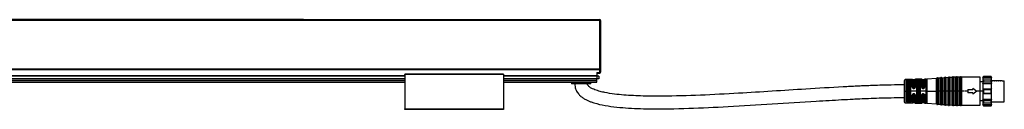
# Model space of a CAD drawing. Header units: millimetres. Extents: x -1015 to 3075, y 357 to 841.
# Tile 14 of 14: x 2571 to 3075, y 570 to 616. Entities that reach past the tile are written whole.
import ezdxf

# ---------------------------------------------------------------- set-up
doc = ezdxf.new("R2010")
doc.units = ezdxf.units.MM

# ---------------------------------------------------------------- blocks, each defined once
blk = doc.blocks.new('Drawing View6')
at = {"color": 7, "linetype": 'Continuous', "lineweight": 25}
for p, q in [((-138.75, 32.9), (-434.75, 32.9)), ((-138.75, 32.4), (-434.75, 32.4)), ((-138.75, 32.4), (-138.75, 32.9)), ((-138.75, 32.9), (12.75, 32.9)), ((12.75, 32.4), (-138.75, 32.4)), ((12.75, 32.4), (12.75, 32.9)), ((12.75, 7.69), (12.75, 32.4)), ((13.25, 32.4), (12.75, 32.4)), ((13.25, 32.4), (13.25, 14.01)), ((13.25, 11.79), (13.25, 7.69)), ((-586.25, 7.69), (12.75, 7.69)), ((-586.25, 7.42), (12.75, 7.42)), ((11.25, 5.74), (11.25, 4.32)), ((11.25, 5.74), (12.75, 5.74)), ((11.25, 5.5), (12.75, 5.5)), ((13.25, 7.69), (12.75, 7.69)), ((12.75, 7.42), (12.75, 7.69)), ((12.75, 5.74), (12.75, 7.42)), ((12.75, 5.5), (12.75, 5.74)), ((13.25, 7.69), (13.25, 6)), ((-486.5, 4.32), (-87, 4.32)), ((-486.5, 4.06), (-87, 4.06)), ((-486.5, 2.8), (-87, 2.8)), ((-486.5, 2.7), (-87, 2.7)), ((-486.5, 1.82), (-87, 1.82)), ((-486.5, 1.03), (-87, 1.03)), ((-486.5, 0.9), (-87, 0.9)), ((-36.5, 4.9), (-87, 4.9)), ((-87, 4.7), (-87, -12.9)), ((-36.5, 4.7), (-87, 4.7)), ((-36.5, 4.7), (-36.5, -12.9)), ((-36.5, 4.32), (11.25, 4.32)), ((-36.5, 4.06), (11.25, 4.06)), ((-36.5, 2.8), (11.25, 2.8)), ((-36.5, 2.7), (11.25, 2.7)), ((-36.5, 1.82), (11.25, 1.82)), ((-36.5, 1.03), (11.25, 1.03)), ((-36.5, 0.9), (11.25, 0.9)), ((-1.75, 0.9), (-1.75, 0)), ((8.25, 0), (-1.75, 0)), ((8.25, 0), (8.25, 0.9)), ((11.25, 4.32), (11.25, 4.06)), ((11.25, 4.06), (11.25, 2.8)), ((12.25, 4), (11.25, 4)), ((11.25, 2.8), (11.25, 2.7)), ((11.25, 1.82), (11.25, 2.7)), ((12.25, 2.5), (11.25, 2.5)), ((11.25, 1.03), (11.25, 1.82)), ((11.25, 0.9), (11.25, 1.03)), ((12.25, 4), (12.25, 2.5)), ((168.45, 1.22), (168.45, -3.8)), ((172.67, 2.27), (169.43, 2.22)), ((169.43, 2.22), (169.43, -3.67)), ((170.28, -3.8), (170.28, 1.86)), ((170.47, -3.94), (170.47, 1.75)), ((170.65, 1.64), (170.65, -3.8)), ((171.15, 2.07), (170.95, 2.07)), ((171.15, 1.91), (170.95, 1.9)), ((170.95, 1.9), (170.95, 1.74)), ((171.15, 1.74), (170.95, 1.74)), ((171.15, 1.91), (171.15, 1.74)), ((171.45, -3.8), (171.45, 1.64)), ((171.64, 1.76), (171.64, -9.36)), ((171.82, 1.88), (171.82, -3.67)), ((172.67, -1.7), (172.67, 2.27)), ((172.86, 2.13), (172.86, -1.75)), ((173.85, 2), (173.05, 2)), ((173.05, 2), (173.05, -1.8)), ((173.85, -1.8), (173.85, 2)), ((174.04, -1.75), (174.04, 2.15)), ((177.45, 2.35), (174.23, 2.3)), ((174.23, 2.3), (174.23, -1.7)), ((175.06, -3.8), (175.06, 1.96)), ((175.26, -3.94), (175.26, 1.81)), ((175.45, 1.67), (175.45, -9.27)), ((175.75, 1.95), (175.75, 1.98)), ((175.95, 1.98), (175.75, 1.98)), ((175.75, 1.95), (175.95, 1.95)), ((175.75, 1.76), (175.95, 1.76)), ((175.95, 1.98), (175.95, 1.95)), ((176.25, -9.27), (176.25, 1.67)), ((176.45, 1.83), (176.45, -9.43)), ((176.64, 1.98), (176.64, -3.66)), ((177.45, -1.68), (177.45, 2.35)), ((177.65, 2.17), (177.65, -1.74)), ((178.65, 2), (177.85, 2)), ((177.85, 2), (177.85, -1.8)), ((178.65, -1.8), (178.65, 2)), ((178.85, -1.73), (178.85, 2.19)), ((179.73, 2.39), (179.05, 2.37)), ((179.05, 2.37), (179.05, -1.67)), ((179.73, -3.8), (179.73, 2.39)), ((184.99, 2.75), (180.17, 2.4)), ((180.17, 2.4), (180.17, -3.8)), ((184.99, -3.8), (184.99, 2.75)), ((185.17, 2.88), (185.17, -3.8)), ((185.72, 2.92), (185.72, -3.8)), ((186.99, 2.89), (185.91, 2.81)), ((185.91, 2.81), (185.91, -3.8)), ((186.99, -3.8), (186.99, 2.89)), ((187.17, 3.02), (187.17, -3.8)), ((187.72, 3.06), (187.72, -3.8)), ((188.99, 3.03), (187.91, 2.96)), ((187.91, 2.96), (187.91, -3.8)), ((188.99, -3.8), (188.99, 3.03)), ((189.17, 3.17), (189.17, -3.8)), ((189.72, 3.2), (189.72, -3.8)), ((190.99, 3.18), (189.91, 3.1)), ((189.91, 3.1), (189.91, -3.8)), ((190.99, -3.8), (190.99, 3.18)), ((191.17, 3.31), (191.17, -3.8)), ((191.72, 3.35), (191.72, -3.8)), ((192.99, 3.32), (191.91, 3.24)), ((191.91, 3.24), (191.91, -3.8)), ((192.99, -3.8), (192.99, 3.32)), ((193.17, 3.45), (193.17, -3.8)), ((193.72, 3.47), (193.72, -3.8)), ((194.99, 3.35), (193.91, 3.35)), ((193.91, 3.35), (193.91, -3.8)), ((194.99, -3.8), (194.99, 3.35)), ((195.18, 3.47), (195.18, -3.8)), ((195.72, 3.47), (195.72, -3.8)), ((196.99, 3.35), (195.91, 3.35)), ((195.91, 3.35), (195.91, -3.8)), ((196.99, -3.8), (196.99, 3.35)), ((197.18, 3.47), (197.18, -3.8)), ((197.72, 3.47), (197.72, -3.8)), ((207.45, 3.35), (197.91, 3.35)), ((197.91, 3.35), (197.91, -3.8)), ((207.45, -3.8), (207.45, 3.35)), ((208.75, 0.93), (207.45, 0.93)), ((209.05, 3.7), (208.75, 3.2)), ((208.75, 3.09), (209.05, 3.64)), ((208.75, 3.2), (208.75, 3.09)), ((208.75, 3.09), (213.25, 3.09)), ((208.75, 3.09), (208.75, 1.95)), ((209.05, 2.12), (208.75, 1.95)), ((208.75, 1.95), (208.75, 0.19)), ((208.75, 0.19), (209.05, 1.02)), ((208.75, 0.19), (213.25, 0.19)), ((208.75, 0.19), (208.75, -2.55)), ((212.95, 3.7), (209.05, 3.7)), ((209.05, 3.7), (209.05, 3.64)), ((209.05, 3.64), (212.95, 3.64)), ((209.05, 2.12), (209.05, 1.5)), ((209.05, 2.12), (212.95, 2.12)), ((209.05, 1.5), (209.05, 1.02)), ((209.05, 1.02), (212.95, 1.02)), ((213.25, 3.2), (212.95, 3.7)), ((212.95, 3.64), (212.95, 3.7)), ((212.95, 3.64), (213.25, 3.09)), ((212.95, 1.5), (212.95, 2.12)), ((213.25, 1.95), (212.95, 2.12)), ((212.95, 1.02), (212.95, 1.5)), ((212.95, 1.02), (213.25, 0.19)), ((213.25, 3.09), (213.25, 3.2)), ((213.25, 1.95), (213.25, 3.09)), ((213.25, 0.19), (213.25, 1.95)), ((213.6, 1.6), (213.25, 1.6)), ((213.25, -2.55), (213.25, 0.19)), ((213.6, 1.6), (213.79, 1.6)), ((214.6, 1.6), (213.79, 1.6)), ((214.6, 1.6), (214.79, 1.6)), ((215.6, 1.6), (214.79, 1.6)), ((215.6, 1.6), (215.79, 1.6)), ((216.6, 1.6), (215.79, 1.6)), ((216.6, 1.6), (216.79, 1.6)), ((217.6, 1.6), (216.79, 1.6)), ((217.6, 1.6), (217.79, 1.6)), ((218.6, 1.6), (217.79, 1.6)), ((218.6, 1.6), (219.75, 1.6)), ((219.75, -9.2), (219.75, 1.6)), ((168.45, -3.8), (168.45, -8.82)), ((168.45, -3.8), (169.43, -3.8)), ((169.43, -3.67), (169.43, -3.8)), ((170.28, -3.8), (169.43, -3.8)), ((169.43, -3.8), (169.43, -9.82)), ((170.28, -3.95), (170.28, -3.8)), ((170.28, -9.46), (170.28, -3.95)), ((170.47, -9.35), (170.47, -3.94)), ((170.65, -3.8), (170.65, -9.24)), ((171.45, -9.24), (171.45, -3.8)), ((171.82, -3.67), (171.82, -3.8)), ((171.82, -3.8), (171.82, -9.48)), ((175.06, -3.8), (171.82, -3.8)), ((173.55, -2.09), (173.35, -2.09)), ((173.35, -2.23), (173.55, -2.23)), ((173.35, -2.38), (173.55, -2.38)), ((175.06, -3.95), (175.06, -3.8)), ((175.06, -9.56), (175.06, -3.95)), ((175.26, -9.41), (175.26, -3.94)), ((176.64, -3.66), (176.64, -3.8)), ((176.64, -3.8), (176.64, -9.58)), ((179.73, -3.8), (176.64, -3.8)), ((177.45, -1.68), (177.51, -1.95)), ((177.68, -1.92), (177.67, -1.88)), ((177.69, -1.93), (177.67, -1.92)), ((177.69, -1.93), (177.67, -1.92)), ((177.68, -1.88), (177.69, -1.93)), ((178.35, -2.09), (178.15, -2.09)), ((178.15, -2.23), (178.35, -2.23)), ((178.35, -2.22), (178.43, -2.21)), ((178.85, -1.73), (178.84, -1.83)), ((178.84, -1.83), (178.84, -1.8)), ((178.84, -1.83), (178.86, -1.81)), ((178.84, -1.83), (178.86, -1.81)), ((178.85, -1.8), (178.86, -1.81)), ((178.85, -1.8), (178.86, -1.81)), ((179.73, -3.8), (180.17, -3.8)), ((179.73, -3.94), (179.73, -3.8)), ((179.73, -9.99), (179.73, -3.94)), ((180.17, -3.8), (184.99, -3.8)), ((180.17, -3.8), (180.17, -3.94)), ((180.17, -3.94), (180.17, -10)), ((184.99, -3.8), (185.17, -3.8)), ((184.99, -3.94), (184.99, -3.8)), ((184.99, -10.35), (184.99, -3.94)), ((185.45, -3.8), (185.17, -3.8)), ((185.17, -3.8), (185.17, -3.94)), ((185.17, -3.94), (185.17, -10.48)), ((185.72, -3.8), (185.45, -3.8)), ((185.72, -3.8), (185.89, -3.8)), ((185.72, -3.8), (185.72, -10.52)), ((185.89, -3.8), (185.91, -3.8)), ((185.91, -3.8), (185.91, -3.94)), ((186.99, -3.8), (185.91, -3.8)), ((185.91, -3.94), (185.91, -10.41)), ((186.99, -3.94), (186.99, -3.8)), ((186.99, -3.8), (187.17, -3.8)), ((186.99, -10.49), (186.99, -3.94)), ((187.45, -3.8), (187.17, -3.8)), ((187.17, -3.8), (187.17, -3.94)), ((187.17, -3.94), (187.17, -10.62)), ((187.72, -3.8), (187.45, -3.8)), ((187.72, -3.8), (187.89, -3.8)), ((187.72, -3.8), (187.72, -10.66)), ((187.89, -3.8), (187.91, -3.8)), ((187.91, -3.8), (187.91, -3.94)), ((188.99, -3.8), (187.91, -3.8)), ((187.91, -3.94), (187.91, -10.56)), ((188.99, -3.8), (189.17, -3.8)), ((188.99, -3.94), (188.99, -3.8)), ((188.99, -10.63), (188.99, -3.94)), ((189.17, -3.8), (189.17, -3.94)), ((189.45, -3.8), (189.17, -3.8)), ((189.17, -3.94), (189.17, -10.77)), ((189.72, -3.8), (189.45, -3.8)), ((189.72, -3.8), (189.89, -3.8)), ((189.72, -3.8), (189.72, -10.8)), ((189.89, -3.8), (189.91, -3.8)), ((189.91, -3.8), (189.91, -3.94)), ((190.99, -3.8), (189.91, -3.8)), ((189.91, -3.94), (189.91, -10.7)), ((190.99, -3.94), (190.99, -3.8)), ((190.99, -3.8), (191.17, -3.8)), ((190.99, -10.78), (190.99, -3.94)), ((191.45, -3.8), (191.17, -3.8)), ((191.17, -3.8), (191.17, -3.94)), ((191.17, -3.94), (191.17, -10.91)), ((191.72, -3.8), (191.45, -3.8)), ((191.72, -3.8), (191.89, -3.8)), ((191.72, -3.8), (191.72, -10.95)), ((191.89, -3.8), (191.91, -3.8)), ((191.91, -3.8), (191.91, -3.94)), ((192.99, -3.8), (191.91, -3.8)), ((191.91, -3.94), (191.91, -10.84)), ((192.99, -3.8), (193.17, -3.8)), ((192.99, -3.94), (192.99, -3.8)), ((192.99, -10.92), (192.99, -3.94)), ((193.17, -3.8), (193.17, -3.94)), ((193.45, -3.8), (193.17, -3.8)), ((193.17, -3.94), (193.17, -11.05)), ((193.72, -3.8), (193.45, -3.8)), ((193.72, -3.8), (193.91, -3.8)), ((193.72, -3.8), (193.72, -11.07)), ((193.91, -3.8), (193.91, -3.93)), ((194.99, -3.8), (193.91, -3.8)), ((193.91, -3.93), (193.91, -10.95)), ((194.99, -3.8), (195.18, -3.8)), ((194.99, -3.94), (194.99, -3.8)), ((194.99, -10.95), (194.99, -3.94)), ((195.45, -3.8), (195.18, -3.8)), ((195.18, -3.8), (195.18, -3.94)), ((195.18, -3.94), (195.18, -11.07)), ((195.72, -3.8), (195.45, -3.8)), ((195.72, -3.8), (195.91, -3.8)), ((195.72, -3.8), (195.72, -11.07)), ((195.91, -3.8), (195.91, -3.93)), ((196.99, -3.8), (195.91, -3.8)), ((195.91, -3.93), (195.91, -10.95)), ((196.99, -3.8), (197.18, -3.8)), ((196.99, -3.94), (196.99, -3.8)), ((196.99, -10.95), (196.99, -3.94)), ((197.18, -3.8), (197.18, -3.94)), ((197.45, -3.8), (197.18, -3.8)), ((197.18, -3.94), (197.18, -11.07)), ((197.72, -3.8), (197.45, -3.8)), ((197.72, -3.8), (197.91, -3.8)), ((197.72, -3.8), (197.72, -11.07)), ((197.91, -3.8), (197.91, -3.93)), ((199.29, -3.8), (197.91, -3.8)), ((197.91, -3.93), (197.91, -10.95)), ((201.15, -3.8), (199.52, -3.8)), ((201.15, -2.9), (201.15, -3.8)), ((201.15, -2.9), (203.65, -2.9)), ((201.15, -3.8), (201.15, -4.7)), ((203.65, -4.7), (201.15, -4.7)), ((203.65, -2.3), (203.65, -2.9)), ((203.65, -2.3), (205.65, -3.8)), ((205.65, -3.8), (203.65, -5.3)), ((203.65, -4.7), (203.65, -5.3)), ((207.45, -3.8), (205.65, -3.8)), ((207.45, -10.95), (207.45, -3.8)), ((208.75, -3.8), (207.45, -3.8)), ((208.75, -2.55), (208.75, -5.05)), ((209.05, -2.87), (208.75, -2.55)), ((208.75, -2.55), (213.25, -2.55)), ((208.75, -5.05), (209.05, -4.73)), ((209.05, -2.87), (209.05, -3.8)), ((209.05, -2.87), (212.95, -2.87)), ((209.05, -3.8), (209.05, -4.73)), ((209.05, -4.73), (212.95, -4.73)), ((213.25, -2.55), (212.95, -2.87)), ((212.95, -3.8), (212.95, -2.87)), ((212.95, -4.73), (212.95, -3.8)), ((212.95, -4.73), (213.25, -5.05)), ((213.25, -5.05), (213.25, -2.55)), ((169.43, -9.82), (172.67, -9.87)), ((170.95, -9.34), (171.15, -9.34)), ((170.95, -9.5), (170.95, -9.34)), ((170.95, -9.5), (171.15, -9.51)), ((170.95, -9.67), (171.15, -9.67)), ((171.15, -9.51), (171.15, -9.34)), ((172.67, -9.87), (172.67, -5.82)), ((172.86, -5.78), (172.86, -9.73)), ((173.05, -5.73), (173.05, -9.6)), ((173.05, -9.6), (173.85, -9.6)), ((173.55, -5.14), (173.35, -5.14)), ((173.55, -5.3), (173.35, -5.3)), ((173.35, -5.44), (173.55, -5.44)), ((173.55, -5.31), (173.55, -5.3)), ((173.85, -9.6), (173.85, -5.73)), ((174.04, -9.75), (174.04, -5.78)), ((174.23, -5.83), (174.23, -9.9)), ((174.23, -9.9), (177.45, -9.95)), ((175.95, -9.36), (175.75, -9.36)), ((175.95, -9.55), (175.75, -9.55)), ((175.75, -9.58), (175.75, -9.55)), ((175.75, -9.58), (175.95, -9.58)), ((175.95, -9.55), (175.95, -9.58)), ((177.45, -9.95), (177.45, -5.85)), ((177.65, -5.79), (177.65, -9.77)), ((177.7, -5.59), (177.68, -5.6)), ((177.7, -5.59), (177.68, -5.6)), ((177.68, -5.64), (177.68, -5.6)), ((177.85, -5.4), (177.83, -5.42)), ((177.85, -5.73), (177.85, -9.6)), ((177.85, -9.6), (178.65, -9.6)), ((178.15, -5.31), (178.04, -5.32)), ((178.35, -5.3), (178.15, -5.3)), ((178.15, -5.44), (178.35, -5.44)), ((178.44, -5.31), (178.35, -5.31)), ((178.65, -9.6), (178.65, -5.73)), ((178.84, -5.7), (178.86, -5.72)), ((178.84, -5.7), (178.85, -5.8)), ((178.84, -5.73), (178.84, -5.7)), ((178.86, -5.71), (178.84, -5.73)), ((178.85, -9.79), (178.85, -5.8)), ((179.05, -5.86), (179.03, -5.72)), ((179.05, -5.86), (179.05, -9.97)), ((179.05, -9.97), (179.73, -9.99)), ((180.17, -10), (184.99, -10.35)), ((207.45, -8.52), (208.75, -8.52)), ((208.75, -5.05), (213.25, -5.05)), ((208.75, -5.05), (208.75, -7.79)), ((208.75, -7.79), (213.25, -7.79)), ((209.05, -8.62), (208.75, -7.79)), ((208.75, -7.79), (208.75, -9.55)), ((208.75, -9.55), (209.05, -9.72)), ((208.75, -9.55), (208.75, -10.69)), ((209.05, -8.62), (212.95, -8.62)), ((209.05, -8.62), (209.05, -9.1)), ((209.05, -9.1), (209.05, -9.72)), ((209.05, -9.72), (212.95, -9.72)), ((213.25, -7.79), (212.95, -8.62)), ((212.95, -9.1), (212.95, -8.62)), ((212.95, -9.72), (212.95, -9.1)), ((212.95, -9.72), (213.25, -9.55)), ((213.25, -7.79), (213.25, -5.05)), ((213.25, -9.55), (213.25, -7.79)), ((213.25, -9.2), (214.1, -9.2)), ((213.25, -10.69), (213.25, -9.55)), ((214.1, -9.2), (214.29, -9.2)), ((214.29, -9.2), (215.1, -9.2)), ((215.1, -9.2), (215.29, -9.2)), ((215.29, -9.2), (216.1, -9.2)), ((216.1, -9.2), (216.29, -9.2)), ((216.29, -9.2), (217.1, -9.2)), ((217.1, -9.2), (217.29, -9.2)), ((217.29, -9.2), (218.1, -9.2)), ((218.1, -9.2), (218.4, -9.2)), ((218.4, -9.2), (218.99, -9.2)), ((218.99, -9.2), (219.75, -9.2)), ((-87, -12.9), (-36.5, -12.9)), ((-36.5, -13.1), (-87, -13.1)), ((185.91, -10.41), (186.99, -10.49)), ((187.91, -10.56), (188.99, -10.63)), ((189.91, -10.7), (190.99, -10.78)), ((191.91, -10.84), (192.99, -10.92)), ((193.91, -10.95), (194.99, -10.95)), ((195.91, -10.95), (196.99, -10.95)), ((197.91, -10.95), (207.45, -10.95)), ((208.75, -10.69), (213.25, -10.69)), ((209.05, -11.24), (208.75, -10.69)), ((208.75, -10.69), (208.75, -10.8)), ((208.75, -10.8), (209.05, -11.3)), ((209.05, -11.24), (212.95, -11.24)), ((209.05, -11.24), (209.05, -11.3)), ((209.05, -11.3), (212.95, -11.3)), ((213.25, -10.69), (212.95, -11.24)), ((212.95, -11.3), (213.25, -10.8)), ((212.95, -11.3), (212.95, -11.24)), ((213.25, -10.8), (213.25, -10.69))]:
    blk.add_line(p, q, dxfattribs=at)
at = {"color": 7, "linetype": 'Continuous', "lineweight": 25, "flags": 128}
for points in [[(12.75, 7.42), (12.85, 7.43), (12.94, 7.44), (13.03, 7.47), (13.1, 7.5), (13.17, 7.54), (13.21, 7.59), (13.24, 7.63), (13.25, 7.69)], [(12.75, 5.74), (12.85, 5.74), (12.94, 5.76), (13.03, 5.78), (13.1, 5.82), (13.17, 5.85), (13.21, 5.9), (13.24, 5.95), (13.25, 6)], [(175.95, 2.17), (175.83, 2.17), (175.75, 2.17)], [(178.15, -2.38), (178.26, -2.38), (178.35, -2.38)], [(175.75, -9.77), (175.86, -9.77), (175.95, -9.77)], [(178.35, -5.14), (178.23, -5.14), (178.15, -5.14)]]:
    blk.add_lwpolyline(points, dxfattribs=at)
at = {"color": 7, "linetype": 'Continuous', "lineweight": 25}
for centre, radius, start, end in [((12.75, 32.4), 0.5, 0, 90), ((12.75, 6), 0.5, 270, 360), ((169.45, 1.22), 1, 90.9414, 180), ((172.67, 2.07), 0.2, 19.064, 90.9414), ((173.05, 2.2), 0.2, 199.064, 270), ((173.85, 2.2), 0.2, 270, 344.7892), ((174.24, 2.1), 0.2, 90.9414, 164.7892), ((177.45, 2.15), 0.2, 7.4808, 90.9414), ((177.85, 2.2), 0.2, 187.4808, 270), ((178.65, 2.2), 0.2, 270, 356.2939), ((179.05, 2.17), 0.2, 90.9414, 176.2939), ((179.6, 10.38), 8, 270.9414, 274.0718), ((184.98, 2.95), 0.2, 274.0718, 340.4937), ((185.45, 2.78), 0.3, 27.65, 160.4937), ((185.89, 3.01), 0.2, 207.65, 274.0718), ((186.98, 3.09), 0.2, 274.0718, 340.4937), ((187.45, 2.92), 0.3, 27.65, 160.4937), ((187.89, 3.15), 0.2, 207.65, 274.0718), ((188.98, 3.23), 0.2, 274.0718, 340.4937), ((189.45, 3.07), 0.3, 27.65, 160.4937), ((189.89, 3.3), 0.2, 207.65, 274.0718), ((190.98, 3.37), 0.2, 274.0718, 340.4937), ((191.45, 3.21), 0.3, 27.65, 160.4937), ((191.89, 3.44), 0.2, 207.65, 274.0718), ((192.98, 3.52), 0.2, 274.0718, 340.4937), ((193.45, 3.35), 0.3, 23.5782, 160.4937), ((193.91, 3.55), 0.2, 203.5782, 270), ((194.99, 3.55), 0.2, 270, 336.4218), ((195.45, 3.35), 0.3, 23.5782, 156.4218), ((195.91, 3.55), 0.2, 203.5782, 270), ((196.99, 3.55), 0.2, 270, 336.4218), ((197.45, 3.35), 0.3, 23.5782, 156.4218), ((197.91, 3.55), 0.2, 203.5782, 270), ((180.22, -2.35), 2.07, 176.6465, 180.9093), ((169.45, -8.82), 1, 180, 269.0586), ((172.67, -9.67), 0.2, 269.0586, 340.936), ((173.05, -9.8), 0.2, 90, 160.936), ((173.85, -9.8), 0.2, 15.2108, 90), ((174.24, -9.7), 0.2, 195.2108, 269.0586), ((177.45, -9.75), 0.2, 269.0586, 352.5192), ((177.85, -9.8), 0.2, 90, 172.5192), ((178.65, -9.8), 0.2, 3.7061, 90), ((179.05, -9.77), 0.2, 183.7061, 269.0586), ((179.6, -17.98), 8, 85.9282, 89.0586), ((184.98, -10.55), 0.2, 19.5063, 85.9282), ((185.45, -10.38), 0.3, 199.5063, 332.35), ((185.89, -10.61), 0.2, 85.9282, 152.35), ((186.98, -10.69), 0.2, 19.5063, 85.9282), ((187.45, -10.52), 0.3, 199.5063, 332.35), ((187.89, -10.75), 0.2, 85.9282, 152.35), ((188.98, -10.83), 0.2, 19.5063, 85.9282), ((189.45, -10.67), 0.3, 199.5063, 332.35), ((189.89, -10.9), 0.2, 85.9282, 152.35), ((190.98, -10.97), 0.2, 19.5063, 85.9282), ((191.45, -10.81), 0.3, 199.5063, 332.35), ((191.89, -11.04), 0.2, 85.9282, 152.35), ((192.98, -11.12), 0.2, 19.5063, 85.9282), ((193.45, -10.95), 0.3, 199.5063, 336.4218), ((193.91, -11.15), 0.2, 90, 156.4218), ((194.99, -11.15), 0.2, 23.5782, 90), ((195.45, -10.95), 0.3, 203.5782, 336.4218), ((195.91, -11.15), 0.2, 90, 156.4218), ((196.99, -11.15), 0.2, 23.5782, 90), ((197.45, -10.95), 0.3, 203.5782, 336.4218), ((197.91, -11.15), 0.2, 90, 156.4218)]:
    blk.add_arc(centre, radius, start, end, dxfattribs=at)
for points, knots in [([(13.25, 14.01), (13.25, 13.93), (13.24, 13.84), (13.23, 13.66), (13.22, 13.56), (13.2, 13.28), (13.19, 13.09), (13.19, 12.71), (13.2, 12.52), (13.22, 12.24), (13.23, 12.14), (13.24, 11.96), (13.25, 11.87), (13.25, 11.79)], [0, 0, 0, 0, 0.125, 0.125, 0.25, 0.25, 0.5, 0.5, 0.75, 0.75, 0.875, 0.875, 1, 1, 1, 1]), ([(-87, 4.7), (-87, 4.72), (-87, 4.77), (-87, 4.83), (-87, 4.87), (-87, 4.9), (-87, 4.9), (-87, 4.9)], [0, 0, 0, 0, 0.213617, 0.427234, 0.64085, 0.854467, 1, 1, 1, 1]), ([(-36.5, 4.9), (-36.5, 4.9), (-36.5, 4.9), (-36.5, 4.87), (-36.5, 4.83), (-36.5, 4.77), (-36.5, 4.72), (-36.5, 4.7)], [0, 0, 0, 0, 0.145533, 0.35915, 0.572766, 0.786383, 1, 1, 1, 1]), ([(0, 0), (0.09, -0.9), (0.25, -2.58), (1.42, -4.65), (2.75, -6.12), (4.14, -7.21), (5.55, -8.04), (7, -8.74), (9.77, -9.84), (14.12, -10.94), (20.02, -11.83), (26.03, -12.38), (32.07, -12.69), (42.82, -12.95), (58.29, -12.67), (79.25, -11.68), (101, -10.34), (118.24, -9.21), (130.08, -8.49), (136.38, -8.13), (141.62, -7.86), (146.22, -7.64), (150.63, -7.45), (155.93, -7.26), (161.97, -7.09), (166.23, -7.06), (168.45, -7.05)], [0, 0, 0, 0, 0.01549, 0.028834, 0.040071, 0.049451, 0.059342, 0.068165, 0.077135, 0.110812, 0.145272, 0.180041, 0.214776, 0.249589, 0.365641, 0.48164, 0.611595, 0.741531, 0.779646, 0.816252, 0.850376, 0.870188, 0.895757, 0.926517, 0.961647, 1, 1, 1, 1]), ([(170.95, 2.07), (170.85, 2.07), (170.66, 2.06), (170.44, 2.01), (170.31, 1.94), (170.29, 1.89), (170.28, 1.86)], [0, 0, 0, 0, 0.267981, 0.546138, 0.772629, 1, 1, 1, 1]), ([(170.47, 1.75), (170.48, 1.77), (170.49, 1.82), (170.6, 1.86), (170.76, 1.9), (170.89, 1.9), (170.95, 1.9)], [0, 0, 0, 0, 0.2518956, 0.5022345, 0.7515144, 1, 1, 1, 1]), ([(170.95, 1.74), (170.91, 1.74), (170.83, 1.74), (170.73, 1.72), (170.66, 1.68), (170.65, 1.66), (170.65, 1.64)], [0, 0, 0, 0, 0.243752, 0.493162, 0.746575, 1, 1, 1, 1]), ([(170.95, 1.9), (170.95, 1.92), (170.95, 1.96), (170.95, 2.01), (170.95, 2.05), (170.95, 2.06), (170.95, 2.07)], [0, 0, 0, 0, 0.244355, 0.500002, 0.755649, 1, 1, 1, 1]), ([(171.82, 1.88), (171.81, 1.91), (171.8, 1.96), (171.71, 2), (171.62, 2.03), (171.51, 2.05), (171.36, 2.07), (171.23, 2.07), (171.15, 2.07)], [0, 0, 0, 0, 0.250831, 0.3796, 0.511972, 0.643916, 0.77138, 1, 1, 1, 1]), ([(171.15, 1.91), (171.15, 1.93), (171.15, 1.97), (171.15, 2.02), (171.15, 2.05), (171.15, 2.07), (171.15, 2.07)], [0, 0, 0, 0, 0.251175, 0.5, 0.748825, 1, 1, 1, 1]), ([(171.15, 1.91), (171.18, 1.91), (171.25, 1.91), (171.37, 1.9), (171.5, 1.87), (171.62, 1.83), (171.63, 1.78), (171.64, 1.76)], [0, 0, 0, 0, 0.124996, 0.24988, 0.498893, 0.748923, 1, 1, 1, 1]), ([(171.45, 1.64), (171.45, 1.66), (171.44, 1.68), (171.37, 1.72), (171.27, 1.74), (171.19, 1.74), (171.15, 1.74)], [0, 0, 0, 0, 0.25281, 0.507519, 0.757887, 1, 1, 1, 1]), ([(175.34, 2.13), (175.3, 2.12), (175.22, 2.1), (175.13, 2.06), (175.07, 2.02), (175.06, 1.98), (175.06, 1.96)], [0, 0, 0, 0, 0.239026, 0.480872, 0.740027, 1, 1, 1, 1]), ([(175.26, 1.81), (175.26, 1.83), (175.26, 1.85), (175.3, 1.89), (175.37, 1.92), (175.43, 1.93), (175.46, 1.94)], [0, 0, 0, 0, 0.251205, 0.501514, 0.751016, 1, 1, 1, 1]), ([(175.75, 2.17), (175.67, 2.17), (175.52, 2.16), (175.4, 2.14), (175.34, 2.13)], [0, 0, 0, 0, 0.494912, 1, 1, 1, 1]), ([(175.46, 1.94), (175.45, 1.96), (175.44, 2), (175.42, 2.07), (175.38, 2.11), (175.35, 2.12), (175.34, 2.13)], [0, 0, 0, 0, 0.242379, 0.500002, 0.757624, 1, 1, 1, 1]), ([(175.45, 1.67), (175.46, 1.68), (175.47, 1.71), (175.55, 1.74), (175.65, 1.76), (175.72, 1.76), (175.75, 1.76)], [0, 0, 0, 0, 0.285261, 0.56524, 0.782325, 1, 1, 1, 1]), ([(175.46, 1.94), (175.5, 1.95), (175.59, 1.97), (175.7, 1.97), (175.75, 1.98)], [0, 0, 0, 0, 0.5005202, 1, 1, 1, 1]), ([(175.46, 1.94), (175.5, 1.94), (175.59, 1.95), (175.7, 1.95), (175.75, 1.95)], [0, 0, 0, 0, 0.502831, 1, 1, 1, 1]), ([(176.51, 2.11), (176.48, 2.12), (176.41, 2.14), (176.27, 2.16), (176.11, 2.17), (176, 2.17), (175.95, 2.17)], [0, 0, 0, 0, 0.256096, 0.509575, 0.755037, 1, 1, 1, 1]), ([(175.95, 1.98), (175.99, 1.98), (176.07, 1.98), (176.18, 1.97), (176.28, 1.95), (176.33, 1.93), (176.35, 1.92)], [0, 0, 0, 0, 0.252641, 0.502481, 0.751075, 1, 1, 1, 1]), ([(175.95, 1.95), (175.99, 1.95), (176.07, 1.95), (176.18, 1.95), (176.28, 1.93), (176.33, 1.92), (176.35, 1.92)], [0, 0, 0, 0, 0.244596, 0.492542, 0.744221, 1, 1, 1, 1]), ([(175.95, 1.76), (175.99, 1.76), (176.08, 1.76), (176.18, 1.73), (176.24, 1.7), (176.25, 1.68), (176.25, 1.67)], [0, 0, 0, 0, 0.276915, 0.553061, 0.773142, 1, 1, 1, 1]), ([(176.35, 1.92), (176.36, 1.94), (176.37, 1.98), (176.41, 2.04), (176.46, 2.09), (176.49, 2.1), (176.51, 2.11)], [0, 0, 0, 0, 0.242196, 0.499996, 0.757799, 1, 1, 1, 1]), ([(176.35, 1.92), (176.38, 1.9), (176.43, 1.88), (176.44, 1.84), (176.45, 1.83)], [0, 0, 0, 0, 0.499413, 1, 1, 1, 1]), ([(176.64, 1.98), (176.64, 2.01), (176.62, 2.06), (176.55, 2.09), (176.51, 2.11)], [0, 0, 0, 0, 0.493619, 1, 1, 1, 1]), ([(168.45, -0.55), (166.25, -0.56), (162.12, -0.59), (156.4, -0.74), (151.65, -0.9), (147.71, -1.07), (144.23, -1.22), (140.83, -1.39), (132.13, -1.85), (113.12, -3.01), (88.77, -4.64), (64.29, -5.92), (47.99, -6.41), (34.92, -6.32), (26.76, -5.94), (20.27, -5.3), (16.2, -4.67), (12.89, -3.91), (10.77, -3.26), (9.05, -2.54), (7.82, -1.84), (6.93, -1.12), (6.54, -0.45), (6.51, -0.15), (6.5, 0)], [0, 0, 0, 0, 0.040311, 0.075689, 0.104924, 0.127388, 0.147909, 0.168746, 0.189869, 0.307522, 0.51773, 0.637158, 0.756729, 0.81659, 0.87654, 0.906434, 0.93613, 0.951963, 0.968649, 0.976684, 0.986094, 0.994498, 0.997259, 1, 1, 1, 1]), ([(172.67, -1.7), (172.68, -1.79), (172.7, -1.97), (172.85, -2.2), (173.05, -2.32), (173.22, -2.37), (173.3, -2.38), (173.35, -2.38)], [0, 0, 0, 0, 0.251806, 0.512867, 0.757708, 0.878904, 1, 1, 1, 1]), ([(173.35, -2.23), (173.32, -2.23), (173.25, -2.22), (173.13, -2.18), (172.99, -2.09), (172.88, -1.93), (172.87, -1.81), (172.86, -1.75)], [0, 0, 0, 0, 0.124681, 0.249706, 0.498756, 0.748856, 1, 1, 1, 1]), ([(173.35, -2.09), (173.31, -2.08), (173.22, -2.07), (173.12, -1.99), (173.06, -1.9), (173.05, -1.83), (173.05, -1.8)], [0, 0, 0, 0, 0.275977, 0.551671, 0.772108, 1, 1, 1, 1]), ([(173.35, -2.38), (173.35, -2.36), (173.35, -2.32), (173.35, -2.27), (173.35, -2.24), (173.35, -2.23), (173.35, -2.23)], [0, 0, 0, 0, 0.243207, 0.499872, 0.756606, 1, 1, 1, 1]), ([(173.55, -2.38), (173.64, -2.37), (173.85, -2.34), (174.07, -2.16), (174.21, -1.93), (174.22, -1.77), (174.23, -1.7)], [0, 0, 0, 0, 0.2670935, 0.5446715, 0.7712334, 1, 1, 1, 1]), ([(174.04, -1.75), (174.04, -1.81), (174.02, -1.93), (173.91, -2.09), (173.77, -2.18), (173.65, -2.22), (173.58, -2.23), (173.55, -2.23)], [0, 0, 0, 0, 0.251331, 0.501166, 0.750173, 0.875215, 1, 1, 1, 1]), ([(173.85, -1.8), (173.84, -1.84), (173.83, -1.92), (173.75, -2.02), (173.65, -2.08), (173.58, -2.08), (173.55, -2.09)], [0, 0, 0, 0, 0.286333, 0.566645, 0.783294, 1, 1, 1, 1]), ([(173.55, -2.22), (173.57, -2.22), (173.63, -2.22), (173.71, -2.2), (173.76, -2.18), (173.79, -2.17)], [0, 0, 0, 0, 0.332561, 0.670203, 1, 1, 1, 1]), ([(173.55, -2.38), (173.55, -2.36), (173.55, -2.32), (173.55, -2.27), (173.55, -2.24), (173.55, -2.23), (173.55, -2.23)], [0, 0, 0, 0, 0.251426, 0.499997, 0.748572, 1, 1, 1, 1]), ([(177.67, -1.92), (177.66, -1.92), (177.64, -1.92), (177.57, -1.93), (177.53, -1.95), (177.51, -1.95)], [0, 0, 0, 0, 0.340848, 0.681695, 1, 1, 1, 1]), ([(177.51, -1.95), (177.55, -2.02), (177.62, -2.16), (177.79, -2.29), (177.97, -2.37), (178.09, -2.38), (178.15, -2.38)], [0, 0, 0, 0, 0.293182, 0.56768, 0.777815, 1, 1, 1, 1]), ([(177.69, -1.93), (177.68, -1.9), (177.66, -1.84), (177.65, -1.77), (177.65, -1.74)], [0, 0, 0, 0, 0.499399, 1, 1, 1, 1]), ([(178.15, -2.23), (178.1, -2.22), (177.99, -2.21), (177.81, -2.12), (177.74, -2), (177.69, -1.93)], [0, 0, 0, 0, 0.279386, 0.559393, 1, 1, 1, 1]), ([(177.83, -2.11), (177.86, -2.13), (177.92, -2.18), (178.03, -2.22), (178.11, -2.22), (178.15, -2.22)], [0, 0, 0, 0, 0.286938, 0.646267, 1, 1, 1, 1]), ([(178.15, -2.09), (178.11, -2.08), (178.02, -2.07), (177.92, -1.99), (177.86, -1.9), (177.85, -1.83), (177.85, -1.8)], [0, 0, 0, 0, 0.275977, 0.551671, 0.772108, 1, 1, 1, 1]), ([(178.35, -2.38), (178.43, -2.37), (178.59, -2.36), (178.8, -2.23), (178.96, -2.04), (179.01, -1.88), (179.03, -1.8)], [0, 0, 0, 0, 0.240986, 0.480354, 0.730325, 1, 1, 1, 1]), ([(178.65, -1.8), (178.64, -1.84), (178.63, -1.92), (178.55, -2.02), (178.45, -2.08), (178.38, -2.08), (178.35, -2.09)], [0, 0, 0, 0, 0.2863334, 0.5666446, 0.7832944, 1, 1, 1, 1]), ([(178.84, -1.83), (178.82, -1.88), (178.79, -1.99), (178.68, -2.12), (178.53, -2.21), (178.41, -2.22), (178.35, -2.23)], [0, 0, 0, 0, 0.260203, 0.503108, 0.750294, 1, 1, 1, 1]), ([(178.56, -2.18), (178.58, -2.17), (178.61, -2.16), (178.63, -2.14), (178.64, -2.13)], [0, 0, 0, 0, 0.580712, 1, 1, 1, 1]), ([(178.86, -1.81), (178.87, -1.8), (178.9, -1.79), (178.96, -1.79), (179.01, -1.8), (179.03, -1.8)], [0, 0, 0, 0, 0.341133, 0.682271, 1, 1, 1, 1]), ([(179.03, -1.8), (179.04, -1.78), (179.04, -1.73), (179.05, -1.69), (179.05, -1.67)], [0, 0, 0, 0, 0.559911, 1, 1, 1, 1]), ([(170.28, -9.46), (170.29, -9.49), (170.31, -9.53), (170.39, -9.58), (170.48, -9.61), (170.59, -9.64), (170.74, -9.66), (170.87, -9.67), (170.95, -9.67)], [0, 0, 0, 0, 0.249647, 0.378944, 0.511627, 0.643499, 0.770892, 1, 1, 1, 1]), ([(170.95, -9.5), (170.89, -9.5), (170.76, -9.5), (170.6, -9.46), (170.49, -9.42), (170.48, -9.37), (170.47, -9.35)], [0, 0, 0, 0, 0.2485165, 0.4977895, 0.7483229, 1, 1, 1, 1]), ([(170.65, -9.24), (170.65, -9.26), (170.66, -9.28), (170.73, -9.32), (170.83, -9.34), (170.91, -9.34), (170.95, -9.34)], [0, 0, 0, 0, 0.2528102, 0.5075185, 0.7578875, 1, 1, 1, 1]), ([(170.95, -9.5), (170.95, -9.52), (170.95, -9.56), (170.95, -9.61), (170.95, -9.65), (170.95, -9.66), (170.95, -9.67)], [0, 0, 0, 0, 0.251195, 0.500058, 0.748854, 1, 1, 1, 1]), ([(171.15, -9.34), (171.19, -9.34), (171.27, -9.34), (171.37, -9.32), (171.44, -9.28), (171.45, -9.26), (171.45, -9.24)], [0, 0, 0, 0, 0.2437516, 0.4931622, 0.746575, 1, 1, 1, 1]), ([(171.64, -9.36), (171.63, -9.38), (171.62, -9.43), (171.5, -9.47), (171.37, -9.5), (171.25, -9.51), (171.18, -9.51), (171.15, -9.51)], [0, 0, 0, 0, 0.251317, 0.501216, 0.750175, 0.875047, 1, 1, 1, 1]), ([(171.15, -9.67), (171.23, -9.67), (171.36, -9.67), (171.52, -9.65), (171.66, -9.63), (171.79, -9.57), (171.81, -9.51), (171.82, -9.48)], [0, 0, 0, 0, 0.238715, 0.362443, 0.48686, 0.741684, 1, 1, 1, 1]), ([(171.15, -9.51), (171.15, -9.53), (171.15, -9.56), (171.15, -9.62), (171.15, -9.66), (171.15, -9.67), (171.15, -9.67)], [0, 0, 0, 0, 0.244222, 0.499941, 0.755691, 1, 1, 1, 1]), ([(173.35, -5.14), (173.26, -5.15), (173.13, -5.17), (172.97, -5.25), (172.84, -5.37), (172.7, -5.56), (172.68, -5.73), (172.67, -5.82)], [0, 0, 0, 0, 0.241139, 0.362915, 0.491028, 0.735251, 1, 1, 1, 1]), ([(172.86, -5.78), (172.87, -5.72), (172.88, -5.59), (172.99, -5.43), (173.13, -5.34), (173.25, -5.31), (173.32, -5.3), (173.35, -5.3)], [0, 0, 0, 0, 0.251388, 0.501452, 0.750357, 0.875313, 1, 1, 1, 1]), ([(173.05, -5.73), (173.06, -5.69), (173.07, -5.61), (173.15, -5.51), (173.25, -5.45), (173.32, -5.45), (173.35, -5.44)], [0, 0, 0, 0, 0.285261, 0.56524, 0.782325, 1, 1, 1, 1]), ([(173.35, -5.14), (173.35, -5.17), (173.35, -5.21), (173.35, -5.26), (173.35, -5.29), (173.35, -5.3), (173.35, -5.3)], [0, 0, 0, 0, 0.251401, 0.499942, 0.748554, 1, 1, 1, 1]), ([(174.23, -5.83), (174.22, -5.74), (174.2, -5.57), (174.04, -5.33), (173.85, -5.21), (173.68, -5.15), (173.59, -5.15), (173.55, -5.14)], [0, 0, 0, 0, 0.252766, 0.513057, 0.759813, 0.879584, 1, 1, 1, 1]), ([(173.55, -5.14), (173.55, -5.16), (173.55, -5.21), (173.55, -5.26), (173.55, -5.29), (173.55, -5.3), (173.55, -5.3)], [0, 0, 0, 0, 0.243241, 0.500063, 0.756851, 1, 1, 1, 1]), ([(173.55, -5.3), (173.58, -5.3), (173.65, -5.31), (173.73, -5.33), (173.78, -5.36), (173.79, -5.37)], [0, 0, 0, 0, 0.375963, 0.752691, 1, 1, 1, 1]), ([(173.55, -5.44), (173.55, -5.42), (173.55, -5.39), (173.55, -5.34), (173.55, -5.32), (173.55, -5.31), (173.55, -5.31)], [0, 0, 0, 0, 0.316798, 0.633595, 0.950393, 1, 1, 1, 1]), ([(173.55, -5.44), (173.59, -5.45), (173.68, -5.46), (173.78, -5.54), (173.84, -5.63), (173.85, -5.7), (173.85, -5.73)], [0, 0, 0, 0, 0.276915, 0.553061, 0.773141, 1, 1, 1, 1]), ([(173.79, -5.37), (173.83, -5.39), (173.92, -5.45), (174.02, -5.6), (174.04, -5.72), (174.04, -5.78)], [0, 0, 0, 0, 0.250133, 0.624434, 1, 1, 1, 1]), ([(175.06, -9.56), (175.06, -9.58), (175.07, -9.61), (175.13, -9.66), (175.21, -9.7), (175.3, -9.72), (175.34, -9.73)], [0, 0, 0, 0, 0.245969, 0.503548, 0.759319, 1, 1, 1, 1]), ([(175.46, -9.54), (175.43, -9.53), (175.37, -9.52), (175.3, -9.49), (175.26, -9.45), (175.26, -9.43), (175.26, -9.41)], [0, 0, 0, 0, 0.249096, 0.498873, 0.749206, 1, 1, 1, 1]), ([(175.46, -9.54), (175.45, -9.56), (175.44, -9.6), (175.42, -9.67), (175.38, -9.71), (175.35, -9.72), (175.34, -9.73)], [0, 0, 0, 0, 0.242378, 0.5, 0.757622, 1, 1, 1, 1]), ([(175.34, -9.73), (175.4, -9.74), (175.52, -9.76), (175.67, -9.77), (175.75, -9.77)], [0, 0, 0, 0, 0.505591, 1, 1, 1, 1]), ([(175.75, -9.36), (175.71, -9.36), (175.62, -9.36), (175.52, -9.33), (175.46, -9.3), (175.45, -9.28), (175.45, -9.27)], [0, 0, 0, 0, 0.276915, 0.553061, 0.773141, 1, 1, 1, 1]), ([(175.75, -9.55), (175.7, -9.55), (175.59, -9.55), (175.5, -9.54), (175.46, -9.54)], [0, 0, 0, 0, 0.497154, 1, 1, 1, 1]), ([(175.75, -9.58), (175.7, -9.57), (175.59, -9.57), (175.5, -9.55), (175.46, -9.54)], [0, 0, 0, 0, 0.499498, 1, 1, 1, 1]), ([(176.25, -9.27), (176.24, -9.28), (176.23, -9.31), (176.15, -9.34), (176.05, -9.36), (175.98, -9.36), (175.95, -9.36)], [0, 0, 0, 0, 0.285261, 0.56524, 0.782325, 1, 1, 1, 1]), ([(176.35, -9.52), (176.33, -9.52), (176.28, -9.53), (176.18, -9.55), (176.07, -9.55), (175.99, -9.55), (175.95, -9.55)], [0, 0, 0, 0, 0.2557908, 0.5074739, 0.7554158, 1, 1, 1, 1]), ([(176.35, -9.52), (176.33, -9.53), (176.28, -9.55), (176.18, -9.57), (176.07, -9.58), (175.99, -9.58), (175.95, -9.58)], [0, 0, 0, 0, 0.248855, 0.497424, 0.747288, 1, 1, 1, 1]), ([(175.95, -9.77), (176, -9.77), (176.11, -9.77), (176.27, -9.76), (176.41, -9.74), (176.48, -9.72), (176.51, -9.71)], [0, 0, 0, 0, 0.24505, 0.490242, 0.743735, 1, 1, 1, 1]), ([(176.45, -9.43), (176.44, -9.44), (176.43, -9.48), (176.38, -9.5), (176.35, -9.52)], [0, 0, 0, 0, 0.50105, 1, 1, 1, 1]), ([(176.35, -9.52), (176.36, -9.54), (176.37, -9.58), (176.41, -9.64), (176.46, -9.69), (176.49, -9.7), (176.51, -9.71)], [0, 0, 0, 0, 0.2422, 0.500002, 0.757803, 1, 1, 1, 1]), ([(176.51, -9.71), (176.55, -9.69), (176.63, -9.65), (176.64, -9.61), (176.64, -9.58)], [0, 0, 0, 0, 0.543505, 1, 1, 1, 1]), ([(177.51, -5.56), (177.5, -5.61), (177.46, -5.7), (177.45, -5.8), (177.45, -5.85)], [0, 0, 0, 0, 0.498598, 1, 1, 1, 1]), ([(178.15, -5.14), (178.08, -5.15), (177.95, -5.16), (177.77, -5.25), (177.61, -5.38), (177.55, -5.5), (177.51, -5.56)], [0, 0, 0, 0, 0.242002, 0.485528, 0.737293, 1, 1, 1, 1]), ([(177.68, -5.6), (177.67, -5.6), (177.64, -5.6), (177.58, -5.59), (177.54, -5.57), (177.51, -5.56)], [0, 0, 0, 0, 0.340856, 0.68171, 1, 1, 1, 1]), ([(177.65, -5.79), (177.65, -5.76), (177.66, -5.69), (177.68, -5.62), (177.7, -5.59)], [0, 0, 0, 0, 0.500875, 1, 1, 1, 1]), ([(177.7, -5.59), (177.72, -5.55), (177.77, -5.47), (177.88, -5.37), (178.01, -5.31), (178.1, -5.3), (178.15, -5.3)], [0, 0, 0, 0, 0.256025, 0.506775, 0.754118, 1, 1, 1, 1]), ([(177.85, -5.73), (177.86, -5.69), (177.87, -5.61), (177.95, -5.51), (178.05, -5.45), (178.12, -5.45), (178.15, -5.44)], [0, 0, 0, 0, 0.285261, 0.56524, 0.782325, 1, 1, 1, 1]), ([(178.35, -5.14), (178.43, -5.15), (178.59, -5.17), (178.8, -5.3), (178.96, -5.48), (179.01, -5.64), (179.03, -5.72)], [0, 0, 0, 0, 0.240225, 0.486463, 0.737181, 1, 1, 1, 1]), ([(178.35, -5.3), (178.41, -5.31), (178.53, -5.32), (178.68, -5.41), (178.79, -5.54), (178.82, -5.64), (178.84, -5.7)], [0, 0, 0, 0, 0.250451, 0.49733, 0.740991, 1, 1, 1, 1]), ([(178.35, -5.44), (178.39, -5.45), (178.48, -5.46), (178.58, -5.54), (178.64, -5.63), (178.65, -5.7), (178.65, -5.73)], [0, 0, 0, 0, 0.2769154, 0.5530612, 0.7731415, 1, 1, 1, 1]), ([(178.86, -5.72), (178.87, -5.72), (178.9, -5.73), (178.96, -5.73), (179.01, -5.72), (179.03, -5.72)], [0, 0, 0, 0, 0.341139, 0.682278, 1, 1, 1, 1])]:
    blk.add_open_spline(points, degree=3, knots=knots, dxfattribs=at)
for points in [[(170.47, 1.75), (170.46, 1.77), (170.44, 1.8), (170.4, 1.83), (170.34, 1.86), (170.3, 1.86), (170.28, 1.86)], [(170.47, 1.75), (170.48, 1.74), (170.5, 1.7), (170.54, 1.67), (170.59, 1.65), (170.63, 1.64), (170.65, 1.64)], [(171.64, 1.76), (171.63, 1.75), (171.61, 1.71), (171.56, 1.67), (171.51, 1.65), (171.47, 1.64), (171.45, 1.64)], [(171.64, 1.76), (171.65, 1.78), (171.66, 1.81), (171.71, 1.85), (171.76, 1.88), (171.8, 1.88), (171.82, 1.88)], [(175.26, 1.81), (175.25, 1.83), (175.23, 1.87), (175.19, 1.92), (175.13, 1.95), (175.08, 1.96), (175.06, 1.96)], [(175.45, 1.67), (175.43, 1.67), (175.38, 1.67), (175.32, 1.71), (175.28, 1.75), (175.26, 1.79), (175.26, 1.81)], [(175.75, 1.98), (175.75, 2), (175.75, 2.04), (175.75, 2.1), (175.75, 2.15), (175.75, 2.16), (175.75, 2.17)], [(175.75, 1.76), (175.75, 1.77), (175.75, 1.79), (175.75, 1.83), (175.75, 1.89), (175.75, 1.93), (175.75, 1.95)], [(175.95, 1.98), (175.95, 2), (175.95, 2.05), (175.95, 2.11), (175.95, 2.15), (175.95, 2.17), (175.95, 2.17)], [(175.95, 1.76), (175.95, 1.77), (175.95, 1.79), (175.95, 1.83), (175.95, 1.89), (175.95, 1.93), (175.95, 1.95)], [(176.25, 1.67), (176.27, 1.67), (176.32, 1.68), (176.38, 1.71), (176.43, 1.76), (176.44, 1.8), (176.45, 1.83)], [(176.45, 1.83), (176.45, 1.85), (176.47, 1.89), (176.51, 1.94), (176.57, 1.98), (176.62, 1.98), (176.64, 1.98)], [(172.86, -1.75), (172.85, -1.74), (172.84, -1.73), (172.79, -1.72), (172.73, -1.71), (172.69, -1.7), (172.67, -1.7)], [(173.05, -1.8), (173.03, -1.8), (172.99, -1.8), (172.93, -1.79), (172.89, -1.77), (172.87, -1.76), (172.86, -1.75)], [(173.35, -2.09), (173.35, -2.11), (173.35, -2.14), (173.35, -2.19), (173.35, -2.22), (173.35, -2.23), (173.35, -2.23)], [(173.55, -2.09), (173.55, -2.11), (173.55, -2.14), (173.55, -2.19), (173.55, -2.22), (173.55, -2.23), (173.55, -2.23)], [(173.85, -1.8), (173.87, -1.8), (173.92, -1.8), (173.97, -1.78), (174.02, -1.77), (174.04, -1.75), (174.04, -1.75)], [(174.04, -1.75), (174.05, -1.74), (174.07, -1.73), (174.11, -1.71), (174.17, -1.7), (174.21, -1.7), (174.23, -1.7)], [(177.65, -1.74), (177.65, -1.73), (177.63, -1.71), (177.59, -1.69), (177.52, -1.68), (177.47, -1.68), (177.45, -1.68)], [(177.85, -1.8), (177.83, -1.8), (177.78, -1.79), (177.72, -1.78), (177.67, -1.76), (177.66, -1.75), (177.65, -1.74)], [(178.15, -2.09), (178.15, -2.11), (178.15, -2.15), (178.15, -2.19), (178.15, -2.22), (178.15, -2.23), (178.15, -2.23)], [(178.35, -2.09), (178.35, -2.11), (178.35, -2.15), (178.35, -2.19), (178.35, -2.22), (178.35, -2.23), (178.35, -2.23)], [(178.35, -2.23), (178.35, -2.23), (178.35, -2.23), (178.35, -2.27), (178.35, -2.32), (178.35, -2.36), (178.35, -2.38)], [(178.65, -1.8), (178.68, -1.8), (178.73, -1.79), (178.79, -1.78), (178.84, -1.76), (178.85, -1.74), (178.85, -1.73)], [(178.85, -1.73), (178.85, -1.72), (178.86, -1.71), (178.91, -1.69), (178.97, -1.67), (179.02, -1.67), (179.05, -1.67)], [(170.47, -9.35), (170.46, -9.37), (170.44, -9.4), (170.4, -9.43), (170.34, -9.46), (170.3, -9.46), (170.28, -9.46)], [(170.47, -9.35), (170.48, -9.34), (170.5, -9.3), (170.54, -9.27), (170.59, -9.25), (170.63, -9.24), (170.65, -9.24)], [(171.64, -9.36), (171.63, -9.35), (171.61, -9.31), (171.56, -9.27), (171.51, -9.25), (171.47, -9.24), (171.45, -9.24)], [(171.64, -9.36), (171.65, -9.38), (171.66, -9.41), (171.71, -9.45), (171.76, -9.48), (171.8, -9.48), (171.82, -9.48)], [(172.86, -5.78), (172.85, -5.78), (172.84, -5.8), (172.79, -5.81), (172.73, -5.82), (172.69, -5.82), (172.67, -5.82)], [(173.05, -5.73), (173.03, -5.73), (172.99, -5.74), (172.93, -5.74), (172.89, -5.76), (172.87, -5.77), (172.86, -5.78)], [(173.35, -5.44), (173.35, -5.42), (173.35, -5.39), (173.35, -5.34), (173.35, -5.31), (173.35, -5.3), (173.35, -5.3)], [(173.85, -5.73), (173.87, -5.73), (173.92, -5.74), (173.97, -5.75), (174.02, -5.76), (174.04, -5.78), (174.04, -5.78)], [(174.04, -5.78), (174.05, -5.79), (174.07, -5.8), (174.11, -5.82), (174.17, -5.83), (174.21, -5.83), (174.23, -5.83)], [(175.26, -9.41), (175.25, -9.43), (175.23, -9.47), (175.19, -9.52), (175.13, -9.55), (175.08, -9.56), (175.06, -9.56)], [(175.45, -9.27), (175.43, -9.27), (175.38, -9.27), (175.32, -9.31), (175.28, -9.35), (175.26, -9.39), (175.26, -9.41)], [(175.75, -9.36), (175.75, -9.37), (175.75, -9.39), (175.75, -9.43), (175.75, -9.49), (175.75, -9.53), (175.75, -9.55)], [(175.75, -9.58), (175.75, -9.6), (175.75, -9.64), (175.75, -9.7), (175.75, -9.75), (175.75, -9.76), (175.75, -9.77)], [(175.95, -9.36), (175.95, -9.37), (175.95, -9.39), (175.95, -9.43), (175.95, -9.49), (175.95, -9.53), (175.95, -9.55)], [(175.95, -9.58), (175.95, -9.6), (175.95, -9.65), (175.95, -9.71), (175.95, -9.75), (175.95, -9.77), (175.95, -9.77)], [(176.25, -9.27), (176.27, -9.27), (176.32, -9.28), (176.38, -9.31), (176.43, -9.36), (176.44, -9.4), (176.45, -9.43)], [(176.45, -9.43), (176.45, -9.45), (176.47, -9.49), (176.51, -9.54), (176.57, -9.58), (176.62, -9.58), (176.64, -9.58)], [(177.65, -5.79), (177.65, -5.8), (177.63, -5.82), (177.59, -5.83), (177.52, -5.85), (177.47, -5.85), (177.45, -5.85)], [(177.85, -5.73), (177.83, -5.73), (177.78, -5.74), (177.72, -5.75), (177.67, -5.77), (177.66, -5.78), (177.65, -5.79)], [(178.15, -5.3), (178.15, -5.3), (178.15, -5.29), (178.15, -5.26), (178.15, -5.21), (178.15, -5.17), (178.15, -5.14)], [(178.15, -5.44), (178.15, -5.42), (178.15, -5.38), (178.15, -5.34), (178.15, -5.31), (178.15, -5.3), (178.15, -5.3)], [(178.35, -5.3), (178.35, -5.3), (178.35, -5.29), (178.35, -5.26), (178.35, -5.21), (178.35, -5.17), (178.35, -5.14)], [(178.35, -5.44), (178.35, -5.42), (178.35, -5.38), (178.35, -5.34), (178.35, -5.31), (178.35, -5.3), (178.35, -5.3)], [(178.65, -5.73), (178.68, -5.73), (178.73, -5.74), (178.79, -5.75), (178.84, -5.77), (178.85, -5.79), (178.85, -5.8)], [(178.85, -5.8), (178.85, -5.8), (178.86, -5.82), (178.91, -5.84), (178.97, -5.85), (179.02, -5.86), (179.05, -5.86)], [(-87, -13.1), (-87, -13.1), (-87, -13.09), (-87, -13.04), (-87, -12.98), (-87, -12.93), (-87, -12.9)], [(-36.5, -12.9), (-36.5, -12.93), (-36.5, -12.98), (-36.5, -13.04), (-36.5, -13.09), (-36.5, -13.1), (-36.5, -13.1)]]:
    blk.add_open_spline(points, degree=3, dxfattribs=at)

msp = doc.modelspace()

# ---------------------------------------------------------------- block references
at = {"color": 7, "linetype": 'Continuous', "lineweight": 25}
msp.add_blockref('Drawing View6', (2854.95, 582.94), dxfattribs=at)

doc.saveas('drawing.dxf')
